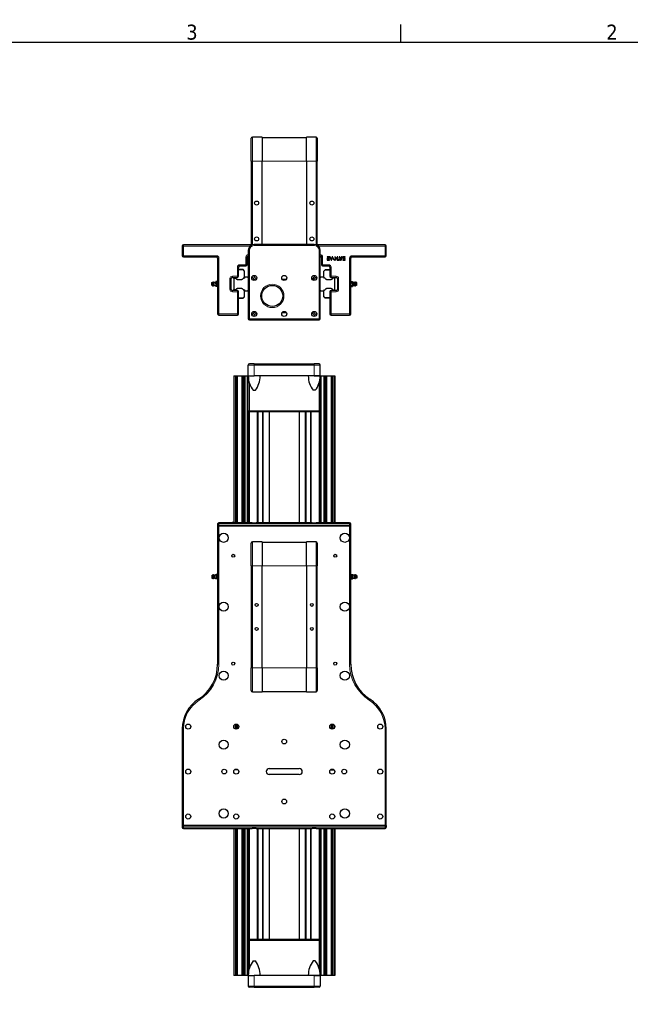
# Model space of a CAD drawing. Header units: millimetres. Extents: x 0 to 4200, y 0 to 2970.
# Tile 4 of 5: x 2164 to 3182, y 1265 to 2907. Entities that reach past the tile are written whole.
import ezdxf

# ---------------------------------------------------------------- set-up
doc = ezdxf.new("R2010")
doc.units = ezdxf.units.MM
doc.header["$LTSCALE"] = 7
for name, color, linetype, lineweight in [('Bordo (ISO)', 7, 'Continuous', 25), ('Visibile (ISO)', 7, 'Continuous', 25), ('Visibile sottile (ISO)', 7, 'Continuous', 13)]:
    doc.layers.add(name, color=color, linetype=linetype, lineweight=lineweight)
doc.styles.add('Testo nota (ISO)', font='tahoma.ttf')

# ---------------------------------------------------------------- blocks, each defined once
blk = doc.blocks.new('Bordi Bordo di default')
at = {"layer": 'Bordo (ISO)'}
blk.add_line((280, 287), (280, 289.9), dxfattribs=at)
at = {"layer": 'Bordo (ISO)', "flags": 128}
blk.add_lwpolyline([(10, 10), (10, 287), (410, 287), (410, 10), (10, 10)], dxfattribs=at)
at = {"layer": 'Bordo (ISO)', "char_height": 2.5, "attachment_point": 7, "style": 'Testo nota (ISO)'}
for s, insert in [('3', (244.22, 287.35)), ('2', (314.24, 287.4))]:
    blk.add_mtext(s, dxfattribs=dict(at, insert=insert))

msp = doc.modelspace()

# ---------------------------------------------------------------- linework, layer by layer
at = {"layer": 'Visibile (ISO)'}
for p, q in [((2568.4, 2711.4), (2552.4, 2711.4)), ((2568.4, 2711.4), (2568.4, 2671.4)), ((2568.4, 2710.9), (2642.4, 2710.9)), ((2658.4, 2711.4), (2642.4, 2711.4)), ((2642.4, 2671.4), (2642.4, 2711.4)), ((2550.4, 2671.4), (2550.4, 2709.4)), ((2660.4, 2709.4), (2660.4, 2671.4)), ((2550.4, 2671.4), (2550.4, 2531.4)), ((2568.4, 2532.4), (2568.4, 2671.4)), ((2642.4, 2671.4), (2642.4, 2532.4)), ((2660.4, 2531.4), (2660.4, 2671.4)), ((2551, 2531.4), (2437.4, 2531.4)), ((2655.4, 2532.4), (2555.4, 2532.4)), ((2773.4, 2531.4), (2659.8, 2531.4)), ((2435.4, 2529.4), (2435.4, 2513.4)), ((2545.4, 2522.4), (2545.4, 2408.4)), ((2665.4, 2408.4), (2665.4, 2522.4)), ((2775.4, 2513.4), (2775.4, 2529.4)), ((2437.4, 2511.4), (2492.4, 2511.4)), ((2494.4, 2509.4), (2494.4, 2416.4)), ((2543.4, 2511.4), (2545.4, 2511.4)), ((2543.4, 2498.4), (2543.4, 2511.4)), ((2665.4, 2511.4), (2667.4, 2511.4)), ((2667.4, 2511.4), (2667.4, 2498.4)), ((2676.9, 2511.6), (2676.9, 2510.8)), ((2680.6, 2511.6), (2676.9, 2511.6)), ((2676.9, 2510.8), (2680.6, 2510.8)), ((2676.9, 2509.4), (2676.9, 2506.2)), ((2680.6, 2509.4), (2676.9, 2509.4)), ((2676.9, 2506.2), (2680.6, 2506.2)), ((2677.6, 2508.6), (2680.6, 2508.6)), ((2677.6, 2507), (2677.6, 2508.6)), ((2680.6, 2507), (2677.6, 2507)), ((2680.6, 2510.8), (2680.6, 2511.6)), ((2680.6, 2508.6), (2680.6, 2509.4)), ((2680.6, 2506.2), (2680.6, 2507)), ((2681.4, 2511.6), (2683.4, 2506.2)), ((2682.2, 2511.6), (2681.4, 2511.6)), ((2683.8, 2507.5), (2682.2, 2511.6)), ((2683.4, 2506.2), (2684.2, 2506.2)), ((2685.3, 2511.6), (2683.8, 2507.5)), ((2684.2, 2506.2), (2686.2, 2511.6)), ((2686.2, 2511.6), (2685.3, 2511.6)), ((2687.8, 2508.9), (2687, 2508.9)), ((2689.5, 2511.6), (2689.5, 2510.8)), ((2693.7, 2511.6), (2693.7, 2506.2)), ((2694.5, 2511.6), (2693.7, 2511.6)), ((2693.7, 2506.2), (2697.4, 2506.2)), ((2694.5, 2507), (2694.5, 2511.6)), ((2697.4, 2507), (2694.5, 2507)), ((2697.2, 2511.6), (2699.2, 2506.2)), ((2698, 2511.6), (2697.2, 2511.6)), ((2697.4, 2506.2), (2697.4, 2507)), ((2699.6, 2507.5), (2698, 2511.6)), ((2699.2, 2506.2), (2700, 2506.2)), ((2701.1, 2511.6), (2699.6, 2507.5)), ((2700, 2506.2), (2702, 2511.6)), ((2702, 2511.6), (2701.1, 2511.6)), ((2703.2, 2511.6), (2703.2, 2508.6)), ((2706.9, 2511.6), (2703.2, 2511.6)), ((2703.2, 2508.6), (2706.9, 2508.6)), ((2703.2, 2507), (2703.2, 2506.2)), ((2706.9, 2507), (2703.2, 2507)), ((2703.2, 2506.2), (2706.9, 2506.2)), ((2704, 2510.8), (2706.9, 2510.8)), ((2704, 2509.4), (2704, 2510.8)), ((2706.9, 2509.4), (2704, 2509.4)), ((2706.9, 2510.8), (2706.9, 2511.6)), ((2706.9, 2508.6), (2706.9, 2509.4)), ((2706.9, 2506.2), (2706.9, 2507)), ((2716.4, 2416.4), (2716.4, 2509.4)), ((2718.4, 2511.4), (2773.4, 2511.4)), ((2529.4, 2479.4), (2529.4, 2494.4)), ((2536.8, 2490.4), (2529.4, 2490.4)), ((2537.1, 2489.8), (2529.4, 2489.8)), ((2531.4, 2496.4), (2541.4, 2496.4)), ((2539.3, 2487.9), (2536.8, 2490.4)), ((2539.3, 2487.6), (2537.1, 2489.8)), ((2539.3, 2487.6), (2539.3, 2487.9)), ((2539.3, 2477.6), (2539.3, 2487.6)), ((2554.9, 2479.5), (2554.9, 2480.6)), ((2655.9, 2480.6), (2655.9, 2479.5)), ((2669.4, 2496.4), (2679.4, 2496.4)), ((2671.5, 2487.9), (2674, 2490.4)), ((2671.5, 2487.6), (2673.7, 2489.8)), ((2671.5, 2487.6), (2671.5, 2487.9)), ((2671.5, 2477.6), (2671.5, 2487.6)), ((2673.7, 2489.8), (2681.4, 2489.8)), ((2674, 2490.4), (2681.4, 2490.4)), ((2681.4, 2494.4), (2681.4, 2479.4)), ((2484.6, 2468.7), (2486.3, 2469.6)), ((2484.6, 2464.2), (2484.6, 2468.7)), ((2484.6, 2464.2), (2486.3, 2463.3)), ((2486.3, 2463.3), (2486.3, 2469.6)), ((2488.8, 2463.8), (2488.8, 2469.1)), ((2491.4, 2469.9), (2491.7, 2470.4)), ((2491.4, 2466.5), (2491.4, 2469.9)), ((2491.4, 2466.4), (2491.4, 2466.5)), ((2491.4, 2466.5), (2491.4, 2466.5)), ((2491.4, 2466.4), (2491.4, 2463.4)), ((2491.4, 2466.4), (2491.4, 2466.4)), ((2494.1, 2470.4), (2491.7, 2470.4)), ((2494.1, 2468.4), (2491.7, 2468.4)), ((2494.1, 2464.4), (2491.7, 2464.4)), ((2494.4, 2469.9), (2494.1, 2470.4)), ((2516.9, 2457.4), (2516.9, 2475.4)), ((2518.9, 2477.4), (2527.4, 2477.4)), ((2521.1, 2475.8), (2521.6, 2476.3)), ((2521.6, 2476.2), (2521.1, 2475.7)), ((2521.1, 2475.7), (2521.1, 2475.8)), ((2521.1, 2475.7), (2521.1, 2457.1)), ((2521.6, 2476.3), (2524.4, 2476.3)), ((2524.4, 2476.2), (2521.6, 2476.2)), ((2526.9, 2473.3), (2526.4, 2474.3)), ((2534.6, 2473.3), (2526.9, 2473.3)), ((2535.2, 2474.3), (2534.6, 2473.3)), ((2538.5, 2476.2), (2537.1, 2476.2)), ((2537.2, 2476.3), (2538.5, 2476.3)), ((2539.5, 2477.9), (2538.5, 2476.2)), ((2544.2, 2477.9), (2539.5, 2477.9)), ((2545.4, 2476.7), (2544.2, 2477.9)), ((2551.2, 2476.9), (2552.3, 2476.9)), ((2553.7, 2476.3), (2557.3, 2472.7)), ((2559.1, 2474.5), (2555.5, 2478.1)), ((2608.8, 2473.9), (2602, 2473.9)), ((2655.3, 2478.1), (2651.7, 2474.5)), ((2653.5, 2472.7), (2657.1, 2476.3)), ((2658.5, 2476.9), (2659.6, 2476.9)), ((2666.6, 2477.9), (2665.4, 2476.7)), ((2671.3, 2477.9), (2666.6, 2477.9)), ((2672.3, 2476.2), (2671.3, 2477.9)), ((2673.6, 2476.3), (2672.2, 2476.3)), ((2673.6, 2476.2), (2672.3, 2476.2)), ((2676.1, 2473.3), (2675.6, 2474.3)), ((2683.8, 2473.3), (2676.1, 2473.3)), ((2683.4, 2477.4), (2691.9, 2477.4)), ((2684.4, 2474.3), (2683.8, 2473.3)), ((2689.1, 2476.2), (2686.3, 2476.2)), ((2689.1, 2476.3), (2686.4, 2476.3)), ((2689.6, 2475.8), (2689.1, 2476.3)), ((2689.6, 2475.7), (2689.1, 2476.2)), ((2689.6, 2475.7), (2689.6, 2475.8)), ((2689.6, 2457.1), (2689.6, 2475.7)), ((2693.9, 2475.4), (2693.9, 2457.4)), ((2716.4, 2469.9), (2716.7, 2470.4)), ((2716.7, 2470.4), (2719.1, 2470.4)), ((2716.7, 2468.4), (2719.1, 2468.4)), ((2716.7, 2464.4), (2719.1, 2464.4)), ((2719.4, 2469.9), (2719.1, 2470.4)), ((2719.4, 2466.5), (2719.4, 2469.9)), ((2719.4, 2466.5), (2719.4, 2466.5)), ((2719.4, 2466.4), (2719.4, 2466.5)), ((2719.4, 2466.4), (2719.4, 2463.4)), ((2719.4, 2466.4), (2719.4, 2466.4)), ((2722, 2463.8), (2722, 2469.1)), ((2724.4, 2463.3), (2724.4, 2469.6)), ((2726.2, 2468.7), (2724.4, 2469.6)), ((2726.2, 2464.2), (2724.4, 2463.3)), ((2726.2, 2464.2), (2726.2, 2468.7)), ((2491.4, 2463.3), (2491.4, 2463.4)), ((2491.4, 2463.3), (2491.4, 2462.9)), ((2491.4, 2462.9), (2491.7, 2462.4)), ((2494.1, 2462.4), (2491.7, 2462.4)), ((2494.4, 2462.9), (2494.1, 2462.4)), ((2527.4, 2455.4), (2518.9, 2455.4)), ((2521.1, 2457.1), (2521.1, 2457.1)), ((2521.6, 2456.6), (2521.1, 2457.1)), ((2521.1, 2457.1), (2521.6, 2456.6)), ((2524.4, 2456.6), (2521.6, 2456.6)), ((2521.6, 2456.6), (2524.4, 2456.6)), ((2526.4, 2458.5), (2526.9, 2459.5)), ((2526.9, 2459.5), (2534.6, 2459.5)), ((2529.4, 2416.4), (2529.4, 2453.4)), ((2534.6, 2459.5), (2535.2, 2458.5)), ((2537.1, 2456.6), (2538.5, 2456.6)), ((2538.5, 2456.6), (2537.2, 2456.6)), ((2538.5, 2456.6), (2539.5, 2454.9)), ((2539.3, 2445.2), (2539.3, 2455.3)), ((2539.5, 2454.9), (2544.2, 2454.9)), ((2544.2, 2454.9), (2545.4, 2456.1)), ((2665.4, 2456.1), (2666.6, 2454.9)), ((2666.6, 2454.9), (2671.3, 2454.9)), ((2671.3, 2454.9), (2672.3, 2456.6)), ((2671.5, 2445.2), (2671.5, 2455.3)), ((2672.2, 2456.6), (2673.6, 2456.6)), ((2672.3, 2456.6), (2673.6, 2456.6)), ((2675.6, 2458.5), (2676.1, 2459.5)), ((2676.1, 2459.5), (2683.8, 2459.5)), ((2681.4, 2453.4), (2681.4, 2416.4)), ((2691.9, 2455.4), (2683.4, 2455.4)), ((2683.8, 2459.5), (2684.4, 2458.5)), ((2686.3, 2456.6), (2689.1, 2456.6)), ((2686.4, 2456.6), (2689.1, 2456.6)), ((2689.1, 2456.6), (2689.6, 2457.1)), ((2689.1, 2456.6), (2689.6, 2457.1)), ((2689.6, 2457.1), (2689.6, 2457.1)), ((2716.4, 2462.9), (2716.7, 2462.4)), ((2716.7, 2462.4), (2719.1, 2462.4)), ((2719.4, 2462.9), (2719.1, 2462.4)), ((2719.4, 2463.3), (2719.4, 2463.4)), ((2719.4, 2463.3), (2719.4, 2462.9)), ((2529.4, 2443), (2537.1, 2443)), ((2529.4, 2442.7), (2537.1, 2442.7)), ((2537.1, 2443), (2539.3, 2445.2)), ((2537.1, 2442.7), (2539.3, 2444.9)), ((2539.3, 2444.9), (2539.3, 2445.2)), ((2671.5, 2444.9), (2671.5, 2445.2)), ((2673.7, 2443), (2671.5, 2445.2)), ((2673.7, 2442.7), (2671.5, 2444.9)), ((2681.4, 2443), (2673.7, 2443)), ((2681.4, 2442.7), (2673.7, 2442.7)), ((2552.3, 2415.9), (2551.2, 2415.9)), ((2557.3, 2420.1), (2553.7, 2416.5)), ((2555.5, 2414.7), (2559.1, 2418.3)), ((2602, 2418.9), (2608.8, 2418.9)), ((2651.7, 2418.3), (2655.3, 2414.7)), ((2657.1, 2416.5), (2653.5, 2420.1)), ((2659.6, 2415.9), (2658.5, 2415.9)), ((2496.4, 2414.4), (2527.4, 2414.4)), ((2547.4, 2406.4), (2663.4, 2406.4)), ((2554.9, 2412.3), (2554.9, 2413.3)), ((2655.9, 2413.3), (2655.9, 2412.3)), ((2683.4, 2414.4), (2714.4, 2414.4)), ((2555.4, 2332.9), (2547.4, 2332.9)), ((2555.4, 2332.9), (2655.4, 2332.9)), ((2663.4, 2332.9), (2655.4, 2332.9)), ((2545.4, 2312.9), (2545.4, 2330.9)), ((2665.4, 2312.9), (2665.4, 2330.9)), ((2521.1, 2312.9), (2521.6, 2312.9)), ((2521.1, 2312.9), (2521.1, 2068.3)), ((2521.6, 2312.9), (2524.4, 2312.9)), ((2521.6, 2312.9), (2521.6, 2068.3)), ((2524.4, 2312.9), (2526.4, 2312.9)), ((2524.4, 2312.9), (2524.4, 2067.9)), ((2526.4, 2312.9), (2526.9, 2312.9)), ((2526.4, 2312.9), (2526.4, 2068.3)), ((2526.9, 2312.9), (2534.6, 2312.9)), ((2526.9, 2312.9), (2526.9, 2068.3)), ((2534.6, 2312.9), (2535.2, 2312.9)), ((2534.6, 2312.9), (2534.6, 2067.9)), ((2535.2, 2312.9), (2537.1, 2312.9)), ((2535.2, 2312.9), (2535.2, 2067.9)), ((2537.1, 2312.9), (2538.5, 2312.9)), ((2537.1, 2312.9), (2537.1, 2067.9)), ((2538.5, 2312.9), (2539.5, 2312.9)), ((2538.5, 2312.9), (2538.5, 2067.9)), ((2539.5, 2312.9), (2544.2, 2312.9)), ((2539.5, 2312.9), (2539.5, 2067.9)), ((2544.2, 2312.9), (2545.4, 2312.9)), ((2544.2, 2067.9), (2544.2, 2312.9)), ((2545.4, 2312.9), (2555.4, 2312.9)), ((2545.4, 2312.9), (2555.4, 2312.9)), ((2545.4, 2254.9), (2545.4, 2312.9)), ((2655.4, 2312.9), (2555.4, 2312.9)), ((2655.4, 2312.9), (2665.4, 2312.9)), ((2665.4, 2312.9), (2655.4, 2312.9)), ((2665.4, 2312.9), (2665.4, 2254.9)), ((2665.4, 2312.9), (2666.6, 2312.9)), ((2666.6, 2312.9), (2671.3, 2312.9)), ((2666.6, 2312.9), (2666.6, 2067.9)), ((2671.3, 2312.9), (2672.3, 2312.9)), ((2671.3, 2312.9), (2671.3, 2067.9)), ((2672.3, 2312.9), (2673.6, 2312.9)), ((2672.3, 2312.9), (2672.3, 2067.9)), ((2673.6, 2312.9), (2675.6, 2312.9)), ((2673.6, 2312.9), (2673.6, 2067.9)), ((2675.6, 2312.9), (2676.1, 2312.9)), ((2675.6, 2312.9), (2675.6, 2067.9)), ((2676.1, 2312.9), (2683.8, 2312.9)), ((2676.1, 2312.9), (2676.1, 2067.9)), ((2683.8, 2312.9), (2684.4, 2312.9)), ((2683.8, 2312.9), (2683.8, 2067.9)), ((2684.4, 2312.9), (2686.3, 2312.9)), ((2684.4, 2312.9), (2684.4, 2067.9)), ((2686.3, 2312.9), (2689.1, 2312.9)), ((2686.3, 2312.9), (2686.3, 2067.9)), ((2689.1, 2312.9), (2689.6, 2312.9)), ((2689.1, 2312.9), (2689.1, 2067.9)), ((2689.6, 2312.9), (2689.6, 2067.9)), ((2553.6, 2288.9), (2557.2, 2288.9)), ((2657.2, 2288.9), (2653.6, 2288.9)), ((2545.4, 2254.9), (2545.4, 2067.9)), ((2663.4, 2252.9), (2547.4, 2252.9)), ((2561.4, 2252.9), (2561.4, 2067.9)), ((2569.4, 2252.9), (2569.4, 2067.9)), ((2580.4, 2252.9), (2580.4, 2067.9)), ((2630.4, 2252.9), (2630.4, 2067.9)), ((2641.4, 2252.9), (2641.4, 2067.9)), ((2649.4, 2252.9), (2649.4, 2067.9)), ((2665.4, 2254.9), (2665.4, 2067.9)), ((2494.4, 2065.9), (2494.4, 2062.9)), ((2494.4, 2062.9), (2496.4, 2062.9)), ((2494.4, 2062.9), (2494.4, 1831.8)), ((2496.4, 2062.9), (2494.4, 2062.9)), ((2552, 2067.9), (2496.4, 2067.9)), ((2714.4, 2062.9), (2496.4, 2062.9)), ((2496.4, 2062.9), (2714.4, 2062.9)), ((2503.9, 2068.3), (2507.6, 2068.3)), ((2503.9, 2067.9), (2503.9, 2068.3)), ((2507.6, 2067.9), (2507.6, 2068.3)), ((2508.8, 2068.3), (2509.7, 2068.3)), ((2508.8, 2067.9), (2508.8, 2068.3)), ((2509.7, 2067.9), (2509.7, 2068.3)), ((2509.7, 2068.3), (2511.2, 2068.3)), ((2511.2, 2068.3), (2512.7, 2068.3)), ((2511.2, 2067.9), (2511.2, 2068.3)), ((2512.7, 2068.3), (2513.6, 2068.3)), ((2512.7, 2067.9), (2512.7, 2068.3)), ((2513.6, 2068.3), (2516.2, 2068.3)), ((2513.6, 2067.9), (2513.6, 2068.3)), ((2516.2, 2068.3), (2517.1, 2068.3)), ((2516.2, 2067.9), (2516.2, 2068.3)), ((2517.1, 2067.9), (2517.1, 2068.3)), ((2521.3, 2068.3), (2518.8, 2068.3)), ((2518.8, 2067.9), (2518.8, 2068.3)), ((2521.3, 2067.9), (2521.3, 2068.3)), ((2521.3, 2067.9), (2521.3, 2068.3)), ((2521.3, 2068.3), (2523, 2068.3)), ((2523, 2068.3), (2523.8, 2068.3)), ((2523, 2067.9), (2523, 2068.3)), ((2523.8, 2067.9), (2523.8, 2068.3)), ((2523.8, 2067.9), (2523.8, 2068.3)), ((2524.6, 2068.3), (2525.5, 2068.3)), ((2524.6, 2067.9), (2524.6, 2068.3)), ((2525.5, 2067.9), (2525.5, 2068.3)), ((2525.5, 2068.3), (2527, 2068.3)), ((2527, 2068.3), (2528.6, 2068.3)), ((2527, 2067.9), (2527, 2068.3)), ((2528.6, 2068.3), (2529.4, 2068.3)), ((2528.6, 2067.9), (2528.6, 2068.3)), ((2529.4, 2067.9), (2529.4, 2068.3)), ((2530.2, 2068.3), (2533.9, 2068.3)), ((2530.2, 2067.9), (2530.2, 2068.3)), ((2533.9, 2067.9), (2533.9, 2068.3)), ((2652, 2067.9), (2558.8, 2067.9)), ((2714.4, 2067.9), (2658.8, 2067.9)), ((2714.4, 2062.9), (2716.4, 2062.9)), ((2716.4, 2062.9), (2714.4, 2062.9)), ((2716.4, 2062.9), (2716.4, 2065.9)), ((2716.4, 1831.8), (2716.4, 2062.9)), ((2550.4, 1995.9), (2550.4, 2033.9)), ((2568.4, 2035.9), (2552.4, 2035.9)), ((2568.4, 2035.9), (2568.4, 1995.9)), ((2568.4, 2035.4), (2642.4, 2035.4)), ((2658.4, 2035.9), (2642.4, 2035.9)), ((2642.4, 1995.9), (2642.4, 2035.9)), ((2660.4, 2033.9), (2660.4, 1995.9)), ((2550.4, 1995.9), (2550.4, 1825.9)), ((2568.4, 1825.9), (2568.4, 1995.9)), ((2642.4, 1995.9), (2642.4, 1825.9)), ((2660.4, 1825.9), (2660.4, 1995.9)), ((2484.6, 1980.2), (2486.3, 1981.1)), ((2484.6, 1980.2), (2484.6, 1975.7)), ((2484.6, 1975.7), (2486.3, 1974.7)), ((2486.3, 1981.1), (2486.3, 1974.7)), ((2488.8, 1980.6), (2488.8, 1975.3)), ((2491.4, 1981.4), (2491.4, 1974.4)), ((2491.4, 1981.4), (2491.4, 1981.4)), ((2491.4, 1974.4), (2491.4, 1974.4)), ((2494.1, 1981.4), (2491.7, 1981.4)), ((2494.1, 1977.9), (2491.7, 1977.9)), ((2494.1, 1974.4), (2491.7, 1974.4)), ((2716.7, 1981.4), (2719.1, 1981.4)), ((2716.7, 1977.9), (2719.1, 1977.9)), ((2716.7, 1974.4), (2719.1, 1974.4)), ((2719.4, 1981.4), (2719.4, 1974.4)), ((2719.4, 1981.4), (2719.4, 1981.4)), ((2719.4, 1974.4), (2719.4, 1974.4)), ((2722, 1980.6), (2722, 1975.3)), ((2724.4, 1981.1), (2724.4, 1974.7)), ((2726.2, 1980.2), (2724.4, 1981.1)), ((2726.2, 1975.7), (2724.4, 1974.7)), ((2726.2, 1980.2), (2726.2, 1975.7)), ((2550.4, 1787.9), (2550.4, 1825.9)), ((2568.4, 1825.9), (2568.4, 1785.9)), ((2642.4, 1785.9), (2642.4, 1825.9)), ((2660.4, 1825.9), (2660.4, 1787.9)), ((2552.4, 1785.9), (2568.4, 1785.9)), ((2568.4, 1786.4), (2642.4, 1786.4)), ((2642.4, 1785.9), (2658.4, 1785.9)), ((2521.6, 1729.9), (2521.6, 1725.9)), ((2524.4, 1732.1), (2524.4, 1723.8)), ((2526.4, 1732.1), (2526.4, 1723.8)), ((2526.9, 1731.9), (2526.9, 1724)), ((2683.8, 1731.9), (2683.8, 1724)), ((2684.4, 1732.1), (2684.4, 1723.8)), ((2686.3, 1732.1), (2686.3, 1723.8)), ((2689.1, 1729.9), (2689.1, 1725.9)), ((2435.4, 1723.9), (2435.4, 1562.9)), ((2775.4, 1562.9), (2775.4, 1723.9)), ((2528.3, 1656), (2522.5, 1656)), ((2524.4, 1657.1), (2524.4, 1656)), ((2526.4, 1657.1), (2526.4, 1656)), ((2526.9, 1656.9), (2526.9, 1656)), ((2580.4, 1657.9), (2630.4, 1657.9)), ((2630.4, 1647.9), (2580.4, 1647.9)), ((2682.5, 1656), (2688.3, 1656)), ((2683.8, 1656.9), (2683.8, 1656)), ((2684.4, 1657.1), (2684.4, 1656)), ((2686.3, 1657.1), (2686.3, 1656)), ((2437.4, 1562.9), (2435.4, 1562.9)), ((2435.4, 1562.9), (2437.4, 1562.9)), ((2435.4, 1562.9), (2435.4, 1559.9)), ((2437.4, 1562.9), (2773.4, 1562.9)), ((2773.4, 1562.9), (2437.4, 1562.9)), ((2775.4, 1562.9), (2773.4, 1562.9)), ((2773.4, 1562.9), (2775.4, 1562.9)), ((2775.4, 1562.9), (2775.4, 1559.9)), ((2437.4, 1557.9), (2552, 1557.9)), ((2521.1, 1557.9), (2521.1, 1312.9)), ((2521.6, 1557.9), (2521.6, 1312.9)), ((2524.4, 1557.9), (2524.4, 1312.9)), ((2526.4, 1557.9), (2526.4, 1312.9)), ((2526.9, 1557.9), (2526.9, 1312.9)), ((2534.6, 1557.9), (2534.6, 1312.9)), ((2535.2, 1557.9), (2535.2, 1312.9)), ((2537.1, 1557.9), (2537.1, 1312.9)), ((2538.5, 1557.9), (2538.5, 1312.9)), ((2539.5, 1557.9), (2539.5, 1312.9)), ((2544.2, 1312.9), (2544.2, 1557.9)), ((2545.4, 1557.9), (2545.4, 1370.9)), ((2558.8, 1557.9), (2652, 1557.9)), ((2561.4, 1557.9), (2561.4, 1372.9)), ((2569.4, 1557.9), (2569.4, 1372.9)), ((2580.4, 1557.9), (2580.4, 1372.9)), ((2630.4, 1557.9), (2630.4, 1372.9)), ((2641.4, 1557.9), (2641.4, 1372.9)), ((2649.4, 1557.9), (2649.4, 1372.9)), ((2658.8, 1557.9), (2773.4, 1557.9)), ((2665.4, 1557.9), (2665.4, 1370.9)), ((2666.6, 1557.9), (2666.6, 1312.9)), ((2671.3, 1557.9), (2671.3, 1312.9)), ((2672.3, 1557.9), (2672.3, 1312.9)), ((2673.6, 1557.9), (2673.6, 1312.9)), ((2675.6, 1557.9), (2675.6, 1312.9)), ((2676.1, 1557.9), (2676.1, 1312.9)), ((2676.9, 1557.9), (2676.9, 1557.5)), ((2680.6, 1557.5), (2676.9, 1557.5)), ((2680.6, 1557.9), (2680.6, 1557.5)), ((2683.8, 1557.9), (2683.8, 1312.9)), ((2684.4, 1557.9), (2684.4, 1312.9)), ((2686.3, 1557.9), (2686.3, 1312.9)), ((2689.1, 1557.9), (2689.1, 1312.9)), ((2689.6, 1557.9), (2689.6, 1312.9)), ((2703.2, 1557.9), (2703.2, 1557.5)), ((2706.9, 1557.5), (2703.2, 1557.5)), ((2706.9, 1557.9), (2706.9, 1557.5)), ((2545.4, 1370.9), (2545.4, 1312.9)), ((2663.4, 1372.9), (2547.4, 1372.9)), ((2665.4, 1312.9), (2665.4, 1370.9)), ((2553.6, 1336.9), (2557.2, 1336.9)), ((2657.2, 1336.9), (2653.6, 1336.9)), ((2521.6, 1312.9), (2521.1, 1312.9)), ((2524.4, 1312.9), (2521.6, 1312.9)), ((2526.4, 1312.9), (2524.4, 1312.9)), ((2526.9, 1312.9), (2526.4, 1312.9)), ((2534.6, 1312.9), (2526.9, 1312.9)), ((2535.2, 1312.9), (2534.6, 1312.9)), ((2537.1, 1312.9), (2535.2, 1312.9)), ((2538.5, 1312.9), (2537.1, 1312.9)), ((2539.5, 1312.9), (2538.5, 1312.9)), ((2544.2, 1312.9), (2539.5, 1312.9)), ((2545.4, 1312.9), (2544.2, 1312.9)), ((2545.4, 1312.9), (2545.4, 1294.9)), ((2545.4, 1312.9), (2555.4, 1312.9)), ((2545.4, 1312.9), (2555.4, 1312.9)), ((2655.4, 1312.9), (2555.4, 1312.9)), ((2655.4, 1312.9), (2665.4, 1312.9)), ((2665.4, 1312.9), (2655.4, 1312.9)), ((2665.4, 1312.9), (2665.4, 1294.9)), ((2666.6, 1312.9), (2665.4, 1312.9)), ((2671.3, 1312.9), (2666.6, 1312.9)), ((2672.3, 1312.9), (2671.3, 1312.9)), ((2673.6, 1312.9), (2672.3, 1312.9)), ((2675.6, 1312.9), (2673.6, 1312.9)), ((2676.1, 1312.9), (2675.6, 1312.9)), ((2683.8, 1312.9), (2676.1, 1312.9)), ((2684.4, 1312.9), (2683.8, 1312.9)), ((2686.3, 1312.9), (2684.4, 1312.9)), ((2689.1, 1312.9), (2686.3, 1312.9)), ((2689.6, 1312.9), (2689.1, 1312.9)), ((2555.4, 1292.9), (2547.4, 1292.9)), ((2555.4, 1292.9), (2655.4, 1292.9)), ((2663.4, 1292.9), (2655.4, 1292.9))]:
    msp.add_line(p, q, dxfattribs=at)
for centre, radius in [((2559.4, 2601.4), 3.32), ((2651.4, 2601.4), 3.32), ((2559.4, 2541.4), 3.32), ((2651.4, 2541.4), 3.32), ((2555.4, 2476.4), 4.19), ((2605.4, 2476.4), 4.19), ((2655.4, 2476.4), 4.19), ((2585.4, 2446.4), 17.5), ((2555.4, 2416.4), 4.19), ((2605.4, 2416.4), 4.19), ((2655.4, 2416.4), 4.19), ((2504.4, 2042.9), 7.6), ((2504.4, 2042.9), 7.6), ((2706.4, 2042.9), 7.6), ((2706.4, 2042.9), 7.6), ((2520.4, 2012.9), 2.46), ((2690.4, 2012.9), 2.46), ((2504.4, 1927.9), 7.6), ((2504.4, 1927.9), 7.6), ((2559.4, 1930.9), 2.46), ((2651.4, 1930.9), 2.46), ((2706.4, 1927.9), 7.6), ((2706.4, 1927.9), 7.6), ((2559.4, 1890.9), 2.46), ((2651.4, 1890.9), 2.46), ((2520.4, 1832.9), 2.46), ((2690.4, 1832.9), 2.46), ((2504.4, 1812.9), 7.6), ((2504.4, 1812.9), 7.6), ((2706.4, 1812.9), 7.6), ((2706.4, 1812.9), 7.6), ((2445.4, 1727.9), 4.25), ((2525.4, 1727.9), 4.25), ((2685.4, 1727.9), 4.25), ((2765.4, 1727.9), 4.25), ((2504.4, 1697.9), 7.6), ((2504.4, 1697.9), 7.6), ((2605.4, 1702.9), 4), ((2706.4, 1697.9), 7.6), ((2706.4, 1697.9), 7.6), ((2445.4, 1652.9), 4.25), ((2505.4, 1652.9), 4), ((2525.4, 1652.9), 4.25), ((2685.4, 1652.9), 4.25), ((2705.4, 1652.9), 4), ((2765.4, 1652.9), 4.25), ((2605.4, 1602.9), 4), ((2445.4, 1577.9), 4.25), ((2504.4, 1582.9), 7.6), ((2504.4, 1582.9), 7.6), ((2525.4, 1577.9), 4.25), ((2685.4, 1577.9), 4.25), ((2706.4, 1582.9), 7.6), ((2706.4, 1582.9), 7.6), ((2765.4, 1577.9), 4.25)]:
    msp.add_circle(centre, radius, dxfattribs=at)
for centre, radius, start, end in [((2552.4, 2709.4), 2, 90, 180), ((2658.4, 2709.4), 2, 0, 90), ((2437.4, 2529.4), 2, 90, 180), ((2555.4, 2522.4), 10, 90, 180), ((2655.4, 2522.4), 10, 0, 90), ((2773.4, 2529.4), 2, 0, 90), ((2437.4, 2513.4), 2, 180, 270), ((2545.4, 2511.4), 2, 90, 180), ((2665.4, 2511.4), 2, 0, 90), ((2773.4, 2513.4), 2, 270, 0), ((2492.4, 2509.4), 2, 0, 90), ((2541.4, 2498.4), 2, 270, 0), ((2669.4, 2498.4), 2, 180, 270), ((2718.4, 2509.4), 2, 90, 180), ((2531.4, 2494.4), 2, 90, 180), ((2679.4, 2494.4), 2, 0, 90), ((2486.9, 2466.4), 3.25, 54.6254, 100.6387), ((2488.3, 2475.1), 6, 275.227, 301.3313), ((2518.9, 2475.4), 2, 90, 180), ((2526.8, 2476.7), 2.45, 190.5838, 191.7757), ((2526.8, 2476.7), 2.45, 191.7757, 259.5377), ((2527.4, 2479.4), 2, 270, 0), ((2534.7, 2476.7), 2.45, 280.4623, 348.2243), ((2534.7, 2476.7), 2.45, 348.2243, 349.4162), ((2552.3, 2474.9), 2, 45, 90), ((2556.9, 2479.5), 2, 180, 225), ((2555.9, 2471.3), 2, 43.8576, 45), ((2560.5, 2475.9), 2, 225, 226.1424), ((2650.3, 2475.9), 2, 313.8576, 315), ((2654.9, 2471.3), 2, 135, 136.1424), ((2653.9, 2479.5), 2, 315, 0), ((2658.5, 2474.9), 2, 90, 135), ((2676, 2476.7), 2.45, 190.5838, 191.7757), ((2676, 2476.7), 2.45, 191.7757, 259.5377), ((2683.4, 2479.4), 2, 180, 270), ((2683.9, 2476.7), 2.45, 280.4623, 348.2243), ((2683.9, 2476.7), 2.45, 348.2243, 349.4162), ((2691.9, 2475.4), 2, 0, 90), ((2722.5, 2475.1), 6, 238.6687, 264.773), ((2723.8, 2466.4), 3.25, 79.3613, 125.3746), ((2486.9, 2466.4), 3.25, 259.3613, 305.3746), ((2488.3, 2457.8), 6, 58.6687, 84.773), ((2518.9, 2457.4), 2, 180, 270), ((2526.8, 2456.1), 2.45, 100.4623, 168.2243), ((2526.8, 2456.1), 2.45, 168.2243, 169.4162), ((2527.4, 2453.4), 2, 0, 90), ((2534.7, 2456.1), 2.45, 11.7757, 79.5377), ((2534.7, 2456.1), 2.45, 10.5838, 11.7757), ((2676, 2456.1), 2.45, 100.4623, 168.2243), ((2676, 2456.1), 2.45, 168.2243, 169.4162), ((2683.4, 2453.4), 2, 90, 180), ((2683.9, 2456.1), 2.45, 11.7757, 79.5377), ((2683.9, 2456.1), 2.45, 10.5838, 11.7757), ((2691.9, 2457.4), 2, 270, 0), ((2722.5, 2457.8), 6, 95.227, 121.3313), ((2723.8, 2466.4), 3.25, 234.6254, 280.6387), ((2496.4, 2416.4), 2, 180, 270), ((2527.4, 2416.4), 2, 270, 0), ((2552.3, 2417.9), 2, 270, 315), ((2555.9, 2421.5), 2, 315, 316.1424), ((2560.5, 2416.9), 2, 133.8576, 135), ((2650.3, 2416.9), 2, 45, 46.1424), ((2654.9, 2421.5), 2, 223.8576, 225), ((2658.5, 2417.9), 2, 225, 270), ((2683.4, 2416.4), 2, 180, 270), ((2714.4, 2416.4), 2, 270, 0), ((2547.4, 2408.4), 2, 180, 270), ((2556.9, 2413.3), 2, 135, 180), ((2653.9, 2413.3), 2, 0, 45), ((2663.4, 2408.4), 2, 270, 0), ((2547.4, 2330.9), 2, 90, 180), ((2663.4, 2330.9), 2, 0, 90), ((2585.4, 2313.2), 40, 180.3769, 217.3425), ((2525.4, 2313.2), 40, 322.6575, 359.6231), ((2685.4, 2313.2), 40, 180.3769, 217.3425), ((2625.4, 2313.2), 40, 322.6575, 359.6231), ((2547.4, 2254.9), 2, 180, 270), ((2663.4, 2254.9), 2, 270, 0), ((2496.4, 2065.9), 2, 90, 180), ((2714.4, 2065.9), 2, 0, 90), ((2552.4, 2033.9), 2, 90, 180), ((2658.4, 2033.9), 2, 0, 90), ((2486.9, 1977.9), 3.25, 54.6254, 100.6387), ((2486.9, 1977.9), 3.25, 259.3613, 305.3746), ((2488.3, 1986.6), 6, 275.227, 301.3313), ((2488.3, 1969.3), 6, 58.6687, 84.773), ((2722.5, 1986.6), 6, 238.6687, 264.773), ((2722.5, 1969.3), 6, 95.227, 121.3313), ((2723.8, 1977.9), 3.25, 79.3613, 125.3746), ((2723.8, 1977.9), 3.25, 234.6254, 280.6387), ((2425.4, 1831.8), 69, 302.6198, 0), ((2785.4, 1831.8), 69, 180, 237.3802), ((2552.4, 1787.9), 2, 180, 270), ((2658.4, 1787.9), 2, 270, 0), ((2494.4, 1723.9), 59, 122.6198, 180), ((2716.4, 1723.9), 59, 0, 57.3802), ((2580.4, 1652.9), 5, 90, 270), ((2630.4, 1652.9), 5, 270, 90), ((2437.4, 1559.9), 2, 180, 270), ((2773.4, 1559.9), 2, 270, 0), ((2547.4, 1370.9), 2, 90, 180), ((2663.4, 1370.9), 2, 0, 90), ((2585.4, 1312.7), 40, 142.6575, 179.6231), ((2525.4, 1312.7), 40, 0.3769, 37.3425), ((2685.4, 1312.7), 40, 142.6575, 179.6231), ((2625.4, 1312.7), 40, 0.3769, 37.3425), ((2547.4, 1294.9), 2, 180, 270), ((2663.4, 1294.9), 2, 270, 0)]:
    msp.add_arc(centre, radius, start, end, dxfattribs=at)
for major_axis, ratio, start_param, end_param in [((0, 2.71), 0.919009, 1.570794, 6.283187), ((0, -1.89), 0.883716, 4.712375, 9.424778)]:
    msp.add_ellipse((2689.5, 2508.9), major_axis=major_axis, ratio=ratio, start_param=start_param, end_param=end_param, dxfattribs=at)
for points in [[(2491.7, 2470.4), (2491.4, 2469.9), (2491.4, 2469.5)], [(2491.4, 2469.4), (2491.4, 2469), (2491.7, 2468.4)], [(2491.7, 2468.4), (2491.4, 2467.4), (2491.4, 2466.5)], [(2491.4, 2466.4), (2491.4, 2465.4), (2491.7, 2464.4)], [(2491.7, 2464.4), (2491.4, 2463.9), (2491.4, 2463.4)], [(2494.4, 2469.5), (2494.4, 2469.9), (2494.1, 2470.4)], [(2494.1, 2468.4), (2494.4, 2469), (2494.4, 2469.4)], [(2494.4, 2466.5), (2494.4, 2467.4), (2494.1, 2468.4)], [(2494.1, 2464.4), (2494.4, 2465.4), (2494.4, 2466.4)], [(2494.4, 2463.4), (2494.4, 2463.9), (2494.1, 2464.4)], [(2716.4, 2469.5), (2716.4, 2469.9), (2716.7, 2470.4)], [(2716.7, 2468.4), (2716.4, 2469), (2716.4, 2469.4)], [(2716.4, 2466.5), (2716.4, 2467.4), (2716.7, 2468.4)], [(2716.7, 2464.4), (2716.4, 2465.4), (2716.4, 2466.4)], [(2716.4, 2463.4), (2716.4, 2463.9), (2716.7, 2464.4)], [(2719.1, 2470.4), (2719.4, 2469.9), (2719.4, 2469.5)], [(2719.4, 2469.4), (2719.4, 2469), (2719.1, 2468.4)], [(2719.1, 2468.4), (2719.4, 2467.4), (2719.4, 2466.5)], [(2719.4, 2466.4), (2719.4, 2465.4), (2719.1, 2464.4)], [(2719.1, 2464.4), (2719.4, 2463.9), (2719.4, 2463.4)], [(2491.4, 2463.3), (2491.4, 2462.9), (2491.7, 2462.4)], [(2494.1, 2462.4), (2494.4, 2462.9), (2494.4, 2463.3)], [(2716.7, 2462.4), (2716.4, 2462.9), (2716.4, 2463.3)], [(2719.4, 2463.3), (2719.4, 2462.9), (2719.1, 2462.4)], [(2491.4, 1981.4), (2491.4, 1981.4), (2491.7, 1981.4)], [(2491.7, 1981.4), (2491.4, 1980.5), (2491.4, 1979.7)], [(2491.4, 1979.6), (2491.4, 1978.9), (2491.7, 1977.9)], [(2491.7, 1977.9), (2491.4, 1977), (2491.4, 1976.2)], [(2491.4, 1976.1), (2491.4, 1975.4), (2491.7, 1974.4)], [(2491.7, 1974.4), (2491.4, 1974.4), (2491.4, 1974.4)], [(2494.1, 1981.4), (2494.4, 1981.4), (2494.4, 1981.4)], [(2494.4, 1979.7), (2494.4, 1980.5), (2494.1, 1981.4)], [(2494.1, 1977.9), (2494.4, 1978.9), (2494.4, 1979.6)], [(2494.4, 1976.2), (2494.4, 1977), (2494.1, 1977.9)], [(2494.1, 1974.4), (2494.4, 1975.4), (2494.4, 1976.1)], [(2494.4, 1974.4), (2494.4, 1974.4), (2494.1, 1974.4)], [(2716.4, 1981.4), (2716.4, 1981.4), (2716.7, 1981.4)], [(2716.7, 1981.4), (2716.4, 1980.5), (2716.4, 1979.7)], [(2716.4, 1979.6), (2716.4, 1978.9), (2716.7, 1977.9)], [(2716.7, 1977.9), (2716.4, 1977), (2716.4, 1976.2)], [(2716.4, 1976.1), (2716.4, 1975.4), (2716.7, 1974.4)], [(2716.7, 1974.4), (2716.4, 1974.4), (2716.4, 1974.4)], [(2719.1, 1981.4), (2719.4, 1981.4), (2719.4, 1981.4)], [(2719.4, 1979.7), (2719.4, 1980.5), (2719.1, 1981.4)], [(2719.1, 1977.9), (2719.4, 1978.9), (2719.4, 1979.6)], [(2719.4, 1976.2), (2719.4, 1977), (2719.1, 1977.9)], [(2719.1, 1974.4), (2719.4, 1975.4), (2719.4, 1976.1)], [(2719.4, 1974.4), (2719.4, 1974.4), (2719.1, 1974.4)]]:
    msp.add_rational_spline(points, [1, 1.03575377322, 1], degree=2, dxfattribs=at)
for points, knots in [([(2552, 2067.9), (2552, 2067.9), (2552, 2067.9), (2552.5, 2067.9), (2553.1, 2067.9), (2554.2, 2067.9), (2554.8, 2067.9), (2556, 2067.9), (2556.6, 2067.9), (2557.7, 2067.9), (2558.2, 2067.9), (2558.8, 2067.9), (2558.8, 2067.9), (2558.8, 2067.9)], [-0.0020276, -0.0020276, -0.0020276, -0.0020276, 0, 0, 0.1684904, 0.1684904, 0.3419087, 0.3419087, 0.515327, 0.515327, 0.6838174, 0.6838174, 0.685845, 0.685845, 0.685845, 0.685845]), ([(2652, 2067.9), (2652, 2067.9), (2652, 2067.9), (2652.5, 2067.9), (2653.1, 2067.9), (2654.2, 2067.9), (2654.8, 2067.9), (2656, 2067.9), (2656.6, 2067.9), (2657.7, 2067.9), (2658.2, 2067.9), (2658.8, 2067.9), (2658.8, 2067.9), (2658.8, 2067.9)], [-0.0020276, -0.0020276, -0.0020276, -0.0020276, 0, 0, 0.1684901, 0.1684901, 0.3419086, 0.3419086, 0.5153271, 0.5153271, 0.6838172, 0.6838172, 0.6858448, 0.6858448, 0.6858448, 0.6858448]), ([(2558.8, 1557.9), (2558.8, 1557.9), (2558.8, 1557.9), (2558.2, 1557.9), (2557.7, 1558), (2556.5, 1558), (2556, 1558), (2554.8, 1558), (2554.3, 1558), (2553.1, 1558), (2552.6, 1557.9), (2552, 1557.9), (2552, 1557.9), (2552, 1557.9)], [-0.0020479, -0.0020479, -0.0020479, -0.0020479, 0, 0, 0.1724615, 0.1724615, 0.3418422, 0.3418422, 0.5112229, 0.5112229, 0.6836844, 0.6836844, 0.6857323, 0.6857323, 0.6857323, 0.6857323]), ([(2658.8, 1557.9), (2658.8, 1557.9), (2658.8, 1557.9), (2658.2, 1557.9), (2657.7, 1558), (2656.5, 1558), (2656, 1558), (2654.8, 1558), (2654.3, 1558), (2653.1, 1558), (2652.6, 1557.9), (2652, 1557.9), (2652, 1557.9), (2652, 1557.9)], [-0.0020479, -0.0020479, -0.0020479, -0.0020479, 0, 0, 0.1724616, 0.1724616, 0.3418423, 0.3418423, 0.5112229, 0.5112229, 0.6836845, 0.6836845, 0.6857324, 0.6857324, 0.6857324, 0.6857324])]:
    msp.add_open_spline(points, degree=3, knots=knots, dxfattribs=at)
at = {"layer": 'Visibile sottile (ISO)'}
for p, q in [((2552.4, 2711.4), (2552.4, 2671.4)), ((2658.4, 2671.4), (2658.4, 2711.4)), ((2552.4, 2671.4), (2550.4, 2671.4)), ((2552.4, 2671.4), (2568.4, 2671.4)), ((2552.4, 2531.9), (2552.4, 2671.4)), ((2568.4, 2671.4), (2642.4, 2671.4)), ((2642.4, 2671.4), (2658.4, 2671.4)), ((2658.4, 2671.4), (2660.4, 2671.4)), ((2658.4, 2671.4), (2658.4, 2531.9)), ((2437.4, 2529.4), (2437.4, 2531.4)), ((2555.4, 2532.4), (2555.4, 2530.4)), ((2555.4, 2530.4), (2655.4, 2530.4)), ((2655.4, 2530.4), (2655.4, 2532.4)), ((2773.4, 2531.4), (2773.4, 2529.4)), ((2435.4, 2529.4), (2437.4, 2529.4)), ((2437.4, 2513.4), (2435.4, 2513.4)), ((2437.4, 2529.4), (2548.3, 2529.4)), ((2437.4, 2513.4), (2437.4, 2529.4)), ((2492.4, 2513.4), (2437.4, 2513.4)), ((2437.4, 2511.4), (2437.4, 2513.4)), ((2492.4, 2513.4), (2492.4, 2511.4)), ((2547.4, 2522.4), (2545.4, 2522.4)), ((2547.4, 2408.4), (2547.4, 2522.4)), ((2662.5, 2529.4), (2773.4, 2529.4)), ((2663.4, 2522.4), (2663.4, 2408.4)), ((2663.4, 2522.4), (2665.4, 2522.4)), ((2773.4, 2513.4), (2718.4, 2513.4)), ((2718.4, 2513.4), (2718.4, 2511.4)), ((2773.4, 2529.4), (2773.4, 2513.4)), ((2773.4, 2529.4), (2775.4, 2529.4)), ((2773.4, 2513.4), (2773.4, 2511.4)), ((2775.4, 2513.4), (2773.4, 2513.4)), ((2496.4, 2509.4), (2494.4, 2509.4)), ((2496.4, 2416.4), (2496.4, 2509.4)), ((2541.4, 2498.4), (2531.4, 2498.4)), ((2531.4, 2498.4), (2531.4, 2496.4)), ((2541.4, 2511.4), (2541.4, 2498.4)), ((2541.4, 2511.4), (2543.4, 2511.4)), ((2543.4, 2498.4), (2541.4, 2498.4)), ((2541.4, 2498.4), (2541.4, 2496.4)), ((2669.4, 2511.4), (2667.4, 2511.4)), ((2669.4, 2498.4), (2667.4, 2498.4)), ((2669.4, 2498.4), (2669.4, 2511.4)), ((2679.4, 2498.4), (2669.4, 2498.4)), ((2669.4, 2496.4), (2669.4, 2498.4)), ((2679.4, 2498.4), (2679.4, 2496.4)), ((2714.4, 2509.4), (2714.4, 2416.4)), ((2714.4, 2509.4), (2716.4, 2509.4)), ((2527.4, 2494.4), (2527.4, 2479.4)), ((2527.4, 2494.4), (2529.4, 2494.4)), ((2683.4, 2494.4), (2681.4, 2494.4)), ((2683.4, 2479.4), (2683.4, 2494.4)), ((2514.9, 2475.4), (2514.9, 2457.4)), ((2514.9, 2475.4), (2516.9, 2475.4)), ((2527.4, 2479.4), (2518.9, 2479.4)), ((2518.9, 2479.4), (2518.9, 2477.4)), ((2529.4, 2479.4), (2527.4, 2479.4)), ((2527.4, 2479.4), (2527.4, 2477.4)), ((2683.4, 2479.4), (2681.4, 2479.4)), ((2691.9, 2479.4), (2683.4, 2479.4)), ((2683.4, 2477.4), (2683.4, 2479.4)), ((2691.9, 2479.4), (2691.9, 2477.4)), ((2695.9, 2475.4), (2693.9, 2475.4)), ((2695.9, 2457.4), (2695.9, 2475.4)), ((2514.9, 2457.4), (2516.9, 2457.4)), ((2518.9, 2453.4), (2518.9, 2455.4)), ((2518.9, 2453.4), (2527.4, 2453.4)), ((2527.4, 2455.4), (2527.4, 2453.4)), ((2527.4, 2453.4), (2527.4, 2416.4)), ((2527.4, 2453.4), (2529.4, 2453.4)), ((2681.4, 2453.4), (2683.4, 2453.4)), ((2683.4, 2453.4), (2683.4, 2455.4)), ((2683.4, 2453.4), (2691.9, 2453.4)), ((2683.4, 2416.4), (2683.4, 2453.4)), ((2691.9, 2453.4), (2691.9, 2455.4)), ((2695.9, 2457.4), (2693.9, 2457.4)), ((2496.4, 2416.4), (2494.4, 2416.4)), ((2527.4, 2416.4), (2496.4, 2416.4)), ((2496.4, 2414.4), (2496.4, 2416.4)), ((2529.4, 2416.4), (2527.4, 2416.4)), ((2527.4, 2416.4), (2527.4, 2414.4)), ((2683.4, 2416.4), (2681.4, 2416.4)), ((2714.4, 2416.4), (2683.4, 2416.4)), ((2683.4, 2414.4), (2683.4, 2416.4)), ((2714.4, 2416.4), (2714.4, 2414.4)), ((2716.4, 2416.4), (2714.4, 2416.4)), ((2547.4, 2408.4), (2545.4, 2408.4)), ((2663.4, 2408.4), (2547.4, 2408.4)), ((2547.4, 2406.4), (2547.4, 2408.4)), ((2665.4, 2408.4), (2663.4, 2408.4)), ((2663.4, 2408.4), (2663.4, 2406.4)), ((2555.4, 2330.9), (2555.4, 2332.9)), ((2655.4, 2332.9), (2655.4, 2330.9)), ((2545.4, 2330.9), (2555.4, 2330.9)), ((2655.4, 2330.9), (2555.4, 2330.9)), ((2555.4, 2312.9), (2555.4, 2330.9)), ((2655.4, 2330.9), (2665.4, 2330.9)), ((2655.4, 2312.9), (2655.4, 2330.9)), ((2547.4, 2300.7), (2547.4, 2254.9)), ((2663.4, 2254.9), (2663.4, 2300.7)), ((2547.4, 2254.9), (2545.4, 2254.9)), ((2547.4, 2252.9), (2547.4, 2254.9)), ((2547.4, 2254.9), (2663.4, 2254.9)), ((2547.4, 2252.9), (2547.4, 2067.9)), ((2560.4, 2252.9), (2560.4, 2067.9)), ((2570.4, 2252.9), (2570.4, 2067.9)), ((2640.4, 2252.9), (2640.4, 2067.9)), ((2650.4, 2252.9), (2650.4, 2067.9)), ((2665.4, 2254.9), (2663.4, 2254.9)), ((2663.4, 2254.9), (2663.4, 2252.9)), ((2663.4, 2252.9), (2663.4, 2067.9)), ((2496.4, 2065.9), (2494.4, 2065.9)), ((2496.4, 2065.9), (2496.4, 2067.9)), ((2496.4, 2065.9), (2714.4, 2065.9)), ((2496.4, 2062.9), (2496.4, 2065.9)), ((2496.4, 1831.8), (2496.4, 2062.9)), ((2714.4, 2067.9), (2714.4, 2065.9)), ((2716.4, 2065.9), (2714.4, 2065.9)), ((2714.4, 2065.9), (2714.4, 2062.9)), ((2714.4, 2062.9), (2714.4, 1831.8)), ((2552.4, 2035.9), (2552.4, 1995.9)), ((2658.4, 1995.9), (2658.4, 2035.9)), ((2552.4, 1995.9), (2550.4, 1995.9)), ((2552.4, 1995.9), (2568.4, 1995.9)), ((2552.4, 1825.9), (2552.4, 1995.9)), ((2568.4, 1995.9), (2642.4, 1995.9)), ((2642.4, 1995.9), (2658.4, 1995.9)), ((2658.4, 1995.9), (2660.4, 1995.9)), ((2658.4, 1995.9), (2658.4, 1825.9)), ((2496.4, 1831.8), (2494.4, 1831.8)), ((2552.4, 1825.9), (2550.4, 1825.9)), ((2552.4, 1825.9), (2552.4, 1785.9)), ((2568.4, 1825.9), (2552.4, 1825.9)), ((2568.4, 1825.9), (2642.4, 1825.9)), ((2658.4, 1825.9), (2642.4, 1825.9)), ((2658.4, 1825.9), (2660.4, 1825.9)), ((2658.4, 1785.9), (2658.4, 1825.9)), ((2714.4, 1831.8), (2716.4, 1831.8)), ((2463.7, 1772), (2462.6, 1773.6)), ((2747.1, 1772), (2748.2, 1773.6)), ((2437.4, 1723.9), (2435.4, 1723.9)), ((2437.4, 1562.9), (2437.4, 1723.9)), ((2773.4, 1723.9), (2775.4, 1723.9)), ((2773.4, 1723.9), (2773.4, 1562.9)), ((2437.4, 1562.9), (2437.4, 1559.9)), ((2773.4, 1562.9), (2773.4, 1559.9)), ((2435.4, 1559.9), (2437.4, 1559.9)), ((2773.4, 1559.9), (2437.4, 1559.9)), ((2437.4, 1557.9), (2437.4, 1559.9)), ((2547.4, 1557.9), (2547.4, 1372.9)), ((2560.4, 1557.9), (2560.4, 1372.9)), ((2570.4, 1557.9), (2570.4, 1372.9)), ((2640.4, 1557.9), (2640.4, 1372.9)), ((2650.4, 1557.9), (2650.4, 1372.9)), ((2663.4, 1557.9), (2663.4, 1372.9)), ((2773.4, 1559.9), (2775.4, 1559.9)), ((2773.4, 1559.9), (2773.4, 1557.9)), ((2547.4, 1370.9), (2545.4, 1370.9)), ((2547.4, 1372.9), (2547.4, 1370.9)), ((2547.4, 1325.2), (2547.4, 1370.9)), ((2547.4, 1370.9), (2663.4, 1370.9)), ((2663.4, 1370.9), (2663.4, 1372.9)), ((2665.4, 1370.9), (2663.4, 1370.9)), ((2663.4, 1370.9), (2663.4, 1325.2)), ((2555.4, 1312.9), (2555.4, 1294.9)), ((2655.4, 1312.9), (2655.4, 1294.9)), ((2545.4, 1294.9), (2555.4, 1294.9)), ((2555.4, 1294.9), (2555.4, 1292.9)), ((2655.4, 1294.9), (2555.4, 1294.9)), ((2655.4, 1292.9), (2655.4, 1294.9)), ((2655.4, 1294.9), (2665.4, 1294.9))]:
    msp.add_line(p, q, dxfattribs=at)
msp.add_circle((2585.4, 2446.4), 19.5, dxfattribs=at)
for centre, radius, start, end in [((2555.4, 2522.4), 8, 90, 180), ((2655.4, 2522.4), 8, 0, 90), ((2492.4, 2509.4), 4, 0, 90), ((2545.4, 2511.4), 4, 90, 180), ((2665.4, 2511.4), 4, 0, 90), ((2718.4, 2509.4), 4, 90, 180), ((2531.4, 2494.4), 4, 90, 180), ((2679.4, 2494.4), 4, 0, 90), ((2518.9, 2475.4), 4, 90, 180), ((2691.9, 2475.4), 4, 0, 90), ((2518.9, 2457.4), 4, 180, 270), ((2691.9, 2457.4), 4, 270, 0), ((2425.4, 1831.8), 71, 302.6198, 0), ((2785.4, 1831.8), 71, 180, 237.3802), ((2494.4, 1723.9), 57, 122.6198, 180), ((2716.4, 1723.9), 57, 0, 57.3802)]:
    msp.add_arc(centre, radius, start, end, dxfattribs=at)

# ---------------------------------------------------------------- block references
at = {"xscale": 10, "yscale": 10, "zscale": 10}
msp.add_blockref('Bordi Bordo di default', (0, 0), dxfattribs=at)

doc.saveas('drawing.dxf')
